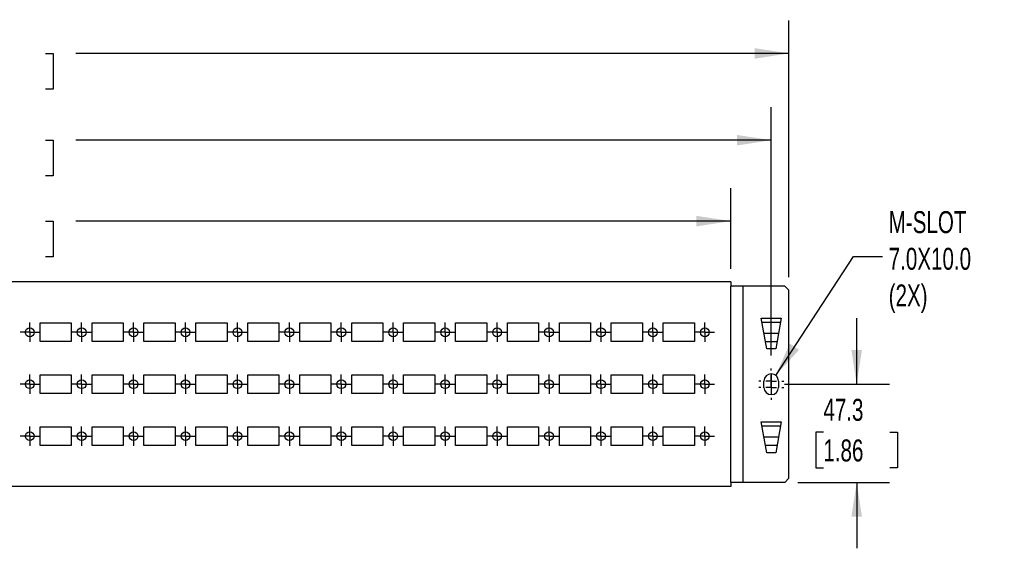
# Model space of a CAD drawing. Header units: millimetres. Extents: x 0 to 1397, y 0 to 1080.
# Tile 4 of 9: x 529 to 1003, y 410 to 665. Entities that reach past the tile are written whole.
import ezdxf

# ---------------------------------------------------------------- set-up
doc = ezdxf.new("R2010")
doc.units = ezdxf.units.MM
doc.header["$LTSCALE"] = 5
doc.linetypes.add('CENTERX2', pattern=[20.32, 12.7, -2.54, 2.54, -2.54])
doc.layers.add('CENTER', color=40, linetype='CENTERX2')
doc.layers.add('DIMENSIONS', color=140, linetype='Continuous', lineweight=25)
doc.styles.add('SLDTEXTSTYLE0', font='TXT', dxfattribs={"width": 0.7})
doc.dimstyles.new('SLDDIMSTYLE0', dxfattribs={"dimtxt": 10.790039, "dimasz": 16.51, "dimexe": 0, "dimexo": 0.0625, "dimgap": 2.69751, "dimtad": 0, "dimtih": 1, "dimtoh": 1, "dimdec": 1, "dimrnd": 1e-09, "dimzin": 12, "dimdsep": 46, "dimtxsty": 'SLDTEXTSTYLE0', "dimsah": 1, "dimcen": 0.09, "dimadec": 0, "dimazin": 3, "dimtfac": 1, "dimtdec": 1, "dimtmove": 0, "dimatfit": 0, "dimfxl": 0, "dimfrac": 2, "dimtolj": 1, "dimtzin": 12, "dimarcsym": 0})
doc.dimstyles.new('SLDDIMSTYLE2', dxfattribs={"dimtxt": 10.790039, "dimasz": 16.51, "dimexe": 0, "dimexo": 0.0625, "dimgap": 2.69751, "dimtad": 0, "dimtih": 1, "dimtoh": 1, "dimdec": 1, "dimrnd": 1e-09, "dimzin": 4, "dimdsep": 46, "dimtxsty": 'SLDTEXTSTYLE0', "dimsah": 1, "dimcen": 0.09, "dimadec": 0, "dimazin": 1, "dimtfac": 1, "dimtdec": 1, "dimtofl": 0, "dimtmove": 0, "dimatfit": 3, "dimfxl": 0, "dimfrac": 2, "dimtolj": 1, "dimtzin": 12, "dimarcsym": 0})
doc.dimstyles.new('SLDDIMSTYLE3', dxfattribs={"dimtxt": 0.18, "dimasz": 16.51, "dimexe": 0, "dimexo": 0.0625, "dimgap": 0, "dimtad": 0, "dimtih": 1, "dimtoh": 1, "dimdec": 0, "dimrnd": 1e-09, "dimzin": 0, "dimdsep": 46, "dimtxsty": 'Standard', "dimsah": 1, "dimcen": 0.09, "dimadec": 0, "dimazin": 0, "dimtfac": 16.51, "dimtdec": 0, "dimtofl": 0, "dimtmove": 0, "dimatfit": 3, "dimfxl": 0, "dimfrac": 2, "dimtolj": 1, "dimtzin": 0, "dimarcsym": 0})

# ---------------------------------------------------------------- blocks, each defined once
blk = doc.blocks.new('_D')
at = {"layer": 'DIMENSIONS'}
for p, q in [((931.64, 489.04), (931.64, 520.79)), ((896.87, 489.04), (947.51, 489.04)), ((915.61, 465.96), (911.98, 465.96)), ((911.98, 465.96), (911.98, 448.81)), ((947.67, 465.96), (951.29, 465.96)), ((951.29, 465.96), (951.29, 448.81)), ((911.98, 448.81), (915.61, 448.81)), ((951.29, 448.81), (947.67, 448.81)), ((903.37, 441.79), (947.51, 441.79)), ((931.64, 441.79), (931.64, 410.04))]:
    blk.add_line(p, q, dxfattribs=at)
for points in [[(931.64, 489.04), (934.18, 505.55), (929.1, 505.55)], [(931.64, 441.79), (929.1, 425.28), (934.18, 425.28)]]:
    blk.add_solid(points, dxfattribs=at)
at = {"layer": 'DIMENSIONS', "char_height": 10.583, "attachment_point": 1, "style": 'SLDTEXTSTYLE0'}
for s, insert in [('47.3', (915.61, 482.01)), ('1.86', (915.61, 462.45))]:
    blk.add_mtext(s, dxfattribs=dict(at, insert=insert))
blk = doc.blocks.new('_D_3')
at = {"layer": 'DIMENSIONS'}
for p, q in [((171.02, 544.65), (171.02, 583.44)), ((871.02, 544.65), (871.02, 583.44)), ((171.02, 567.57), (485.51, 567.57)), ((500.13, 567.57), (496.5, 567.57)), ((496.5, 567.57), (496.5, 550.42)), ((541.17, 567.57), (544.79, 567.57)), ((544.79, 567.57), (544.79, 550.42)), ((871.02, 567.57), (555.79, 567.57)), ((496.5, 550.42), (500.13, 550.42)), ((544.79, 550.42), (541.17, 550.42))]:
    blk.add_line(p, q, dxfattribs=at)
for points in [[(171.02, 567.57), (187.53, 565.03), (187.53, 570.11)], [(871.02, 567.57), (854.51, 570.11), (854.51, 565.03)]]:
    blk.add_solid(points, dxfattribs=at)
at = {"layer": 'DIMENSIONS', "char_height": 10.583, "attachment_point": 1, "style": 'SLDTEXTSTYLE0'}
for s, insert in [('700.0', (500.13, 583.63)), ('27.56', (500.13, 564.06))]:
    blk.add_mtext(s, dxfattribs=dict(at, insert=insert))
blk = doc.blocks.new('_D_4')
at = {"layer": 'DIMENSIONS'}
for p, q in [((151.52, 502.93), (151.52, 622.4)), ((890.52, 502.93), (890.52, 622.4)), ((151.52, 606.52), (485.51, 606.52)), ((500.13, 606.52), (496.5, 606.52)), ((496.5, 606.52), (496.5, 589.37)), ((541.17, 606.52), (544.79, 606.52)), ((544.79, 606.52), (544.79, 589.37)), ((890.52, 606.52), (555.79, 606.52)), ((496.5, 589.37), (500.13, 589.37)), ((544.79, 589.37), (541.17, 589.37))]:
    blk.add_line(p, q, dxfattribs=at)
for points in [[(151.52, 606.52), (168.03, 603.98), (168.03, 609.06)], [(890.52, 606.52), (874.01, 609.06), (874.01, 603.98)]]:
    blk.add_solid(points, dxfattribs=at)
at = {"layer": 'DIMENSIONS', "char_height": 10.583, "attachment_point": 1, "style": 'SLDTEXTSTYLE0'}
for s, insert in [('739.0', (500.13, 622.58)), ('29.09', (500.13, 603.02))]:
    blk.add_mtext(s, dxfattribs=dict(at, insert=insert))
blk = doc.blocks.new('_D_5')
at = {"layer": 'DIMENSIONS'}
for p, q in [((143.02, 540.64), (143.02, 664.17)), ((899.02, 540.64), (899.02, 664.17)), ((143.02, 648.3), (485.51, 648.3)), ((500.13, 648.3), (496.5, 648.3)), ((496.5, 648.3), (496.5, 631.15)), ((541.17, 648.3), (544.79, 648.3)), ((544.79, 648.3), (544.79, 631.15)), ((899.02, 648.3), (555.79, 648.3)), ((496.5, 631.15), (500.13, 631.15)), ((544.79, 631.15), (541.17, 631.15))]:
    blk.add_line(p, q, dxfattribs=at)
for points in [[(143.02, 648.3), (159.53, 645.76), (159.53, 650.84)], [(899.02, 648.3), (882.51, 650.84), (882.51, 645.76)]]:
    blk.add_solid(points, dxfattribs=at)
at = {"layer": 'DIMENSIONS', "char_height": 10.583, "attachment_point": 1, "style": 'SLDTEXTSTYLE0'}
for s, insert in [('756.0', (500.13, 664.35)), ('29.76', (500.13, 644.79))]:
    blk.add_mtext(s, dxfattribs=dict(at, insert=insert))
blk = doc.blocks.new('SW_CENTERMARKSYMBOL_42')
at = {"layer": 'CENTER', "color": 0}
for p, q in [((-2.54, 0), (-4.665, 0)), ((0, 0), (-2.54, 0)), ((0, 2.54), (0, 4.665)), ((0, 0), (0, 2.54)), ((0, 0), (0, -2.54)), ((0, 0), (2.54, 0)), ((2.54, 0), (4.665, 0)), ((0, -2.54), (0, -4.665))]:
    blk.add_line(p, q, dxfattribs=at)
blk = doc.blocks.new('SW_CENTERMARKSYMBOL_43')
at = {"layer": 'CENTER', "color": 0}
for p, q in [((-2.54, 0), (-4.665, 0)), ((0, 0), (-2.54, 0)), ((0, 2.54), (0, 4.665)), ((0, 0), (0, 2.54)), ((0, 0), (0, -2.54)), ((0, 0), (2.54, 0)), ((2.54, 0), (4.665, 0)), ((0, -2.54), (0, -4.665))]:
    blk.add_line(p, q, dxfattribs=at)
blk = doc.blocks.new('SW_CENTERMARKSYMBOL_44')
at = {"layer": 'CENTER', "color": 0}
for p, q in [((-2.54, 0), (-4.665, 0)), ((0, 0), (-2.54, 0)), ((0, 2.54), (0, 4.665)), ((0, 0), (0, 2.54)), ((0, 0), (0, -2.54)), ((0, 0), (2.54, 0)), ((2.54, 0), (4.665, 0)), ((0, -2.54), (0, -4.665))]:
    blk.add_line(p, q, dxfattribs=at)
blk = doc.blocks.new('SW_CENTERMARKSYMBOL_45')
at = {"layer": 'CENTER', "color": 0}
for p, q in [((-2.54, 0), (-4.665, 0)), ((0, 0), (-2.54, 0)), ((0, 2.54), (0, 4.665)), ((0, 0), (0, 2.54)), ((0, 0), (0, -2.54)), ((0, 0), (2.54, 0)), ((2.54, 0), (4.665, 0)), ((0, -2.54), (0, -4.665))]:
    blk.add_line(p, q, dxfattribs=at)
blk = doc.blocks.new('SW_CENTERMARKSYMBOL_46')
at = {"layer": 'CENTER', "color": 0}
for p, q in [((-2.54, 0), (-4.665, 0)), ((0, 0), (-2.54, 0)), ((0, 2.54), (0, 4.665)), ((0, 0), (0, 2.54)), ((0, 0), (0, -2.54)), ((0, 0), (2.54, 0)), ((2.54, 0), (4.665, 0)), ((0, -2.54), (0, -4.665))]:
    blk.add_line(p, q, dxfattribs=at)
blk = doc.blocks.new('SW_CENTERMARKSYMBOL_47')
at = {"layer": 'CENTER', "color": 0}
for p, q in [((-2.54, 0), (-4.665, 0)), ((0, 0), (-2.54, 0)), ((0, 2.54), (0, 4.665)), ((0, 0), (0, 2.54)), ((0, 0), (0, -2.54)), ((0, 0), (2.54, 0)), ((2.54, 0), (4.665, 0)), ((0, -2.54), (0, -4.665))]:
    blk.add_line(p, q, dxfattribs=at)
blk = doc.blocks.new('SW_CENTERMARKSYMBOL_48')
at = {"layer": 'CENTER', "color": 0}
for p, q in [((-2.54, 0), (-4.665, 0)), ((0, 0), (-2.54, 0)), ((0, 2.54), (0, 4.665)), ((0, 0), (0, 2.54)), ((0, 0), (0, -2.54)), ((0, 0), (2.54, 0)), ((2.54, 0), (4.665, 0)), ((0, -2.54), (0, -4.665))]:
    blk.add_line(p, q, dxfattribs=at)
blk = doc.blocks.new('SW_CENTERMARKSYMBOL_49')
at = {"layer": 'CENTER', "color": 0}
for p, q in [((-2.54, 0), (-4.665, 0)), ((0, 0), (-2.54, 0)), ((0, 2.54), (0, 4.665)), ((0, 0), (0, 2.54)), ((0, 0), (0, -2.54)), ((0, 0), (2.54, 0)), ((2.54, 0), (4.665, 0)), ((0, -2.54), (0, -4.665))]:
    blk.add_line(p, q, dxfattribs=at)
blk = doc.blocks.new('SW_CENTERMARKSYMBOL_50')
at = {"layer": 'CENTER', "color": 0}
for p, q in [((-2.54, 0), (-4.665, 0)), ((0, 0), (-2.54, 0)), ((0, 2.54), (0, 4.665)), ((0, 0), (0, 2.54)), ((0, 0), (0, -2.54)), ((0, 0), (2.54, 0)), ((2.54, 0), (4.665, 0)), ((0, -2.54), (0, -4.665))]:
    blk.add_line(p, q, dxfattribs=at)
blk = doc.blocks.new('SW_CENTERMARKSYMBOL_51')
at = {"layer": 'CENTER', "color": 0}
for p, q in [((-2.54, 0), (-4.665, 0)), ((0, 0), (-2.54, 0)), ((0, 2.54), (0, 4.665)), ((0, 0), (0, 2.54)), ((0, 0), (0, -2.54)), ((0, 0), (2.54, 0)), ((2.54, 0), (4.665, 0)), ((0, -2.54), (0, -4.665))]:
    blk.add_line(p, q, dxfattribs=at)
blk = doc.blocks.new('SW_CENTERMARKSYMBOL_52')
at = {"layer": 'CENTER', "color": 0}
for p, q in [((-2.54, 0), (-4.665, 0)), ((0, 0), (-2.54, 0)), ((0, 2.54), (0, 4.665)), ((0, 0), (0, 2.54)), ((0, 0), (0, -2.54)), ((0, 0), (2.54, 0)), ((2.54, 0), (4.665, 0)), ((0, -2.54), (0, -4.665))]:
    blk.add_line(p, q, dxfattribs=at)
blk = doc.blocks.new('SW_CENTERMARKSYMBOL_53')
at = {"layer": 'CENTER', "color": 0}
for p, q in [((-2.54, 0), (-4.665, 0)), ((0, 0), (-2.54, 0)), ((0, 2.54), (0, 4.665)), ((0, 0), (0, 2.54)), ((0, 0), (0, -2.54)), ((0, 0), (2.54, 0)), ((2.54, 0), (4.665, 0)), ((0, -2.54), (0, -4.665))]:
    blk.add_line(p, q, dxfattribs=at)
blk = doc.blocks.new('SW_CENTERMARKSYMBOL_54')
at = {"layer": 'CENTER', "color": 0}
for p, q in [((-2.54, 0), (-4.665, 0)), ((0, 0), (-2.54, 0)), ((0, 2.54), (0, 4.665)), ((0, 0), (0, 2.54)), ((0, 0), (0, -2.54)), ((0, 0), (2.54, 0)), ((2.54, 0), (4.665, 0)), ((0, -2.54), (0, -4.665))]:
    blk.add_line(p, q, dxfattribs=at)
blk = doc.blocks.new('SW_CENTERMARKSYMBOL_55')
at = {"layer": 'CENTER', "color": 0}
for p, q in [((-2.54, 0), (-4.665, 0)), ((0, 0), (-2.54, 0)), ((0, 2.54), (0, 4.665)), ((0, 0), (0, 2.54)), ((0, 0), (0, -2.54)), ((0, 0), (2.54, 0)), ((2.54, 0), (4.665, 0)), ((0, -2.54), (0, -4.665))]:
    blk.add_line(p, q, dxfattribs=at)
blk = doc.blocks.new('SW_CENTERMARKSYMBOL_56')
at = {"layer": 'CENTER', "color": 0}
for p, q in [((-2.54, 0), (-4.665, 0)), ((0, 0), (-2.54, 0)), ((0, 2.54), (0, 4.665)), ((0, 0), (0, 2.54)), ((0, 0), (0, -2.54)), ((0, 0), (2.54, 0)), ((2.54, 0), (4.665, 0)), ((0, -2.54), (0, -4.665))]:
    blk.add_line(p, q, dxfattribs=at)
blk = doc.blocks.new('SW_CENTERMARKSYMBOL_57')
at = {"layer": 'CENTER', "color": 0}
for p, q in [((-2.54, 0), (-4.665, 0)), ((0, 0), (-2.54, 0)), ((0, 2.54), (0, 4.665)), ((0, 0), (0, 2.54)), ((0, 0), (0, -2.54)), ((0, 0), (2.54, 0)), ((2.54, 0), (4.665, 0)), ((0, -2.54), (0, -4.665))]:
    blk.add_line(p, q, dxfattribs=at)
blk = doc.blocks.new('SW_CENTERMARKSYMBOL_58')
at = {"layer": 'CENTER', "color": 0}
for p, q in [((-2.54, 0), (-4.665, 0)), ((0, 0), (-2.54, 0)), ((0, 2.54), (0, 4.665)), ((0, 0), (0, 2.54)), ((0, 0), (0, -2.54)), ((0, 0), (2.54, 0)), ((2.54, 0), (4.665, 0)), ((0, -2.54), (0, -4.665))]:
    blk.add_line(p, q, dxfattribs=at)
blk = doc.blocks.new('SW_CENTERMARKSYMBOL_59')
at = {"layer": 'CENTER', "color": 0}
for p, q in [((-2.54, 0), (-4.665, 0)), ((0, 0), (-2.54, 0)), ((0, 2.54), (0, 4.665)), ((0, 0), (0, 2.54)), ((0, 0), (0, -2.54)), ((0, 0), (2.54, 0)), ((2.54, 0), (4.665, 0)), ((0, -2.54), (0, -4.665))]:
    blk.add_line(p, q, dxfattribs=at)
blk = doc.blocks.new('SW_CENTERMARKSYMBOL_60')
at = {"layer": 'CENTER', "color": 0}
for p, q in [((-2.54, 0), (-4.665, 0)), ((0, 0), (-2.54, 0)), ((0, 2.54), (0, 4.665)), ((0, 0), (0, 2.54)), ((0, 0), (0, -2.54)), ((0, 0), (2.54, 0)), ((2.54, 0), (4.665, 0)), ((0, -2.54), (0, -4.665))]:
    blk.add_line(p, q, dxfattribs=at)
blk = doc.blocks.new('SW_CENTERMARKSYMBOL_61')
at = {"layer": 'CENTER', "color": 0}
for p, q in [((-2.54, 0), (-4.665, 0)), ((0, 0), (-2.54, 0)), ((0, 2.54), (0, 4.665)), ((0, 0), (0, 2.54)), ((0, 0), (0, -2.54)), ((0, 0), (2.54, 0)), ((2.54, 0), (4.665, 0)), ((0, -2.54), (0, -4.665))]:
    blk.add_line(p, q, dxfattribs=at)
blk = doc.blocks.new('SW_CENTERMARKSYMBOL_62')
at = {"layer": 'CENTER', "color": 0}
for p, q in [((-2.54, 0), (-4.665, 0)), ((0, 0), (-2.54, 0)), ((0, 2.54), (0, 4.665)), ((0, 0), (0, 2.54)), ((0, 0), (0, -2.54)), ((0, 0), (2.54, 0)), ((2.54, 0), (4.665, 0)), ((0, -2.54), (0, -4.665))]:
    blk.add_line(p, q, dxfattribs=at)
blk = doc.blocks.new('SW_CENTERMARKSYMBOL_63')
at = {"layer": 'CENTER', "color": 0}
for p, q in [((-2.54, 0), (-4.665, 0)), ((0, 0), (-2.54, 0)), ((0, 2.54), (0, 4.665)), ((0, 0), (0, 2.54)), ((0, 0), (0, -2.54)), ((0, 0), (2.54, 0)), ((2.54, 0), (4.665, 0)), ((0, -2.54), (0, -4.665))]:
    blk.add_line(p, q, dxfattribs=at)
blk = doc.blocks.new('SW_CENTERMARKSYMBOL_64')
at = {"layer": 'CENTER', "color": 0}
for p, q in [((-2.54, 0), (-4.665, 0)), ((0, 0), (-2.54, 0)), ((0, 2.54), (0, 4.665)), ((0, 0), (0, 2.54)), ((0, 0), (0, -2.54)), ((0, 0), (2.54, 0)), ((2.54, 0), (4.665, 0)), ((0, -2.54), (0, -4.665))]:
    blk.add_line(p, q, dxfattribs=at)
blk = doc.blocks.new('SW_CENTERMARKSYMBOL_65')
at = {"layer": 'CENTER', "color": 0}
for p, q in [((-2.54, 0), (-4.665, 0)), ((0, 0), (-2.54, 0)), ((0, 2.54), (0, 4.665)), ((0, 0), (0, 2.54)), ((0, 0), (0, -2.54)), ((0, 0), (2.54, 0)), ((2.54, 0), (4.665, 0)), ((0, -2.54), (0, -4.665))]:
    blk.add_line(p, q, dxfattribs=at)
blk = doc.blocks.new('SW_CENTERMARKSYMBOL_66')
at = {"layer": 'CENTER', "color": 0}
for p, q in [((-2.54, 0), (-4.665, 0)), ((0, 0), (-2.54, 0)), ((0, 2.54), (0, 4.665)), ((0, 0), (0, 2.54)), ((0, 0), (0, -2.54)), ((0, 0), (2.54, 0)), ((2.54, 0), (4.665, 0)), ((0, -2.54), (0, -4.665))]:
    blk.add_line(p, q, dxfattribs=at)
blk = doc.blocks.new('SW_CENTERMARKSYMBOL_67')
at = {"layer": 'CENTER', "color": 0}
for p, q in [((-2.54, 0), (-4.665, 0)), ((0, 0), (-2.54, 0)), ((0, 2.54), (0, 4.665)), ((0, 0), (0, 2.54)), ((0, 0), (0, -2.54)), ((0, 0), (2.54, 0)), ((2.54, 0), (4.665, 0)), ((0, -2.54), (0, -4.665))]:
    blk.add_line(p, q, dxfattribs=at)
blk = doc.blocks.new('SW_CENTERMARKSYMBOL_68')
at = {"layer": 'CENTER', "color": 0}
for p, q in [((-2.54, 0), (-4.665, 0)), ((0, 0), (-2.54, 0)), ((0, 2.54), (0, 4.665)), ((0, 0), (0, 2.54)), ((0, 0), (0, -2.54)), ((0, 0), (2.54, 0)), ((2.54, 0), (4.665, 0)), ((0, -2.54), (0, -4.665))]:
    blk.add_line(p, q, dxfattribs=at)
blk = doc.blocks.new('SW_CENTERMARKSYMBOL_69')
at = {"layer": 'CENTER', "color": 0}
for p, q in [((-2.54, 0), (-4.665, 0)), ((0, 0), (-2.54, 0)), ((0, 2.54), (0, 4.665)), ((0, 0), (0, 2.54)), ((0, 0), (0, -2.54)), ((0, 0), (2.54, 0)), ((2.54, 0), (4.665, 0)), ((0, -2.54), (0, -4.665))]:
    blk.add_line(p, q, dxfattribs=at)
blk = doc.blocks.new('SW_CENTERMARKSYMBOL_70')
at = {"layer": 'CENTER', "color": 0}
for p, q in [((-2.54, 0), (-4.665, 0)), ((0, 0), (-2.54, 0)), ((0, 2.54), (0, 4.665)), ((0, 0), (0, 2.54)), ((0, 0), (0, -2.54)), ((0, 0), (2.54, 0)), ((2.54, 0), (4.665, 0)), ((0, -2.54), (0, -4.665))]:
    blk.add_line(p, q, dxfattribs=at)
blk = doc.blocks.new('SW_CENTERMARKSYMBOL_71')
at = {"layer": 'CENTER', "color": 0}
for p, q in [((-2.54, 0), (-4.665, 0)), ((0, 0), (-2.54, 0)), ((0, 2.54), (0, 4.665)), ((0, 0), (0, 2.54)), ((0, 0), (0, -2.54)), ((0, 0), (2.54, 0)), ((2.54, 0), (4.665, 0)), ((0, -2.54), (0, -4.665))]:
    blk.add_line(p, q, dxfattribs=at)
blk = doc.blocks.new('SW_CENTERMARKSYMBOL_72')
at = {"layer": 'CENTER', "color": 0}
for p, q in [((-2.54, 0), (-4.665, 0)), ((0, 0), (-2.54, 0)), ((0, 2.54), (0, 4.665)), ((0, 0), (0, 2.54)), ((0, 0), (0, -2.54)), ((0, 0), (2.54, 0)), ((2.54, 0), (4.665, 0)), ((0, -2.54), (0, -4.665))]:
    blk.add_line(p, q, dxfattribs=at)
blk = doc.blocks.new('SW_CENTERMARKSYMBOL_73')
at = {"layer": 'CENTER', "color": 0}
for p, q in [((-2.54, 0), (-4.665, 0)), ((0, 0), (-2.54, 0)), ((0, 2.54), (0, 4.665)), ((0, 0), (0, 2.54)), ((0, 0), (0, -2.54)), ((0, 0), (2.54, 0)), ((2.54, 0), (4.665, 0)), ((0, -2.54), (0, -4.665))]:
    blk.add_line(p, q, dxfattribs=at)
blk = doc.blocks.new('SW_CENTERMARKSYMBOL_74')
at = {"layer": 'CENTER', "color": 0}
for p, q in [((-2.54, 0), (-4.665, 0)), ((0, 0), (-2.54, 0)), ((0, 2.54), (0, 4.665)), ((0, 0), (0, 2.54)), ((0, 0), (0, -2.54)), ((0, 0), (2.54, 0)), ((2.54, 0), (4.665, 0)), ((0, -2.54), (0, -4.665))]:
    blk.add_line(p, q, dxfattribs=at)
blk = doc.blocks.new('SW_CENTERMARKSYMBOL_75')
at = {"layer": 'CENTER', "color": 0}
for p, q in [((-2.54, 0), (-4.665, 0)), ((0, 0), (-2.54, 0)), ((0, 2.54), (0, 4.665)), ((0, 0), (0, 2.54)), ((0, 0), (0, -2.54)), ((0, 0), (2.54, 0)), ((2.54, 0), (4.665, 0)), ((0, -2.54), (0, -4.665))]:
    blk.add_line(p, q, dxfattribs=at)
blk = doc.blocks.new('SW_CENTERMARKSYMBOL_76')
at = {"layer": 'CENTER', "color": 0}
for p, q in [((-2.54, 0), (-4.665, 0)), ((0, 0), (-2.54, 0)), ((0, 2.54), (0, 4.665)), ((0, 0), (0, 2.54)), ((0, 0), (0, -2.54)), ((0, 0), (2.54, 0)), ((2.54, 0), (4.665, 0)), ((0, -2.54), (0, -4.665))]:
    blk.add_line(p, q, dxfattribs=at)
blk = doc.blocks.new('SW_CENTERMARKSYMBOL_77')
at = {"layer": 'CENTER', "color": 0}
for p, q in [((-2.54, 0), (-4.665, 0)), ((0, 0), (-2.54, 0)), ((0, 2.54), (0, 4.665)), ((0, 0), (0, 2.54)), ((0, 0), (0, -2.54)), ((0, 0), (2.54, 0)), ((2.54, 0), (4.665, 0)), ((0, -2.54), (0, -4.665))]:
    blk.add_line(p, q, dxfattribs=at)
blk = doc.blocks.new('SW_CENTERMARKSYMBOL_78')
at = {"layer": 'CENTER', "color": 0}
for p, q in [((-2.54, 0), (-4.665, 0)), ((0, 0), (-2.54, 0)), ((0, 2.54), (0, 4.665)), ((0, 0), (0, 2.54)), ((0, 0), (0, -2.54)), ((0, 0), (2.54, 0)), ((2.54, 0), (4.665, 0)), ((0, -2.54), (0, -4.665))]:
    blk.add_line(p, q, dxfattribs=at)
blk = doc.blocks.new('SW_CENTERMARKSYMBOL_79')
at = {"layer": 'CENTER', "color": 0}
for p, q in [((-2.54, 0), (-4.665, 0)), ((0, 0), (-2.54, 0)), ((0, 2.54), (0, 4.665)), ((0, 0), (0, 2.54)), ((0, 0), (0, -2.54)), ((0, 0), (2.54, 0)), ((2.54, 0), (4.665, 0)), ((0, -2.54), (0, -4.665))]:
    blk.add_line(p, q, dxfattribs=at)
blk = doc.blocks.new('SW_CENTERMARKSYMBOL_80')
at = {"layer": 'CENTER', "color": 0}
for p, q in [((-2.54, 0), (-4.665, 0)), ((0, 0), (-2.54, 0)), ((0, 2.54), (0, 4.665)), ((0, 0), (0, 2.54)), ((0, 0), (0, -2.54)), ((0, 0), (2.54, 0)), ((2.54, 0), (4.665, 0)), ((0, -2.54), (0, -4.665))]:
    blk.add_line(p, q, dxfattribs=at)
blk = doc.blocks.new('SW_CENTERMARKSYMBOL_81')
at = {"layer": 'CENTER', "color": 0}
for p, q in [((-2.54, 0), (-4.665, 0)), ((0, 0), (-2.54, 0)), ((0, 2.54), (0, 4.665)), ((0, 0), (0, 2.54)), ((0, 0), (0, -2.54)), ((0, 0), (2.54, 0)), ((2.54, 0), (4.665, 0)), ((0, -2.54), (0, -4.665))]:
    blk.add_line(p, q, dxfattribs=at)
blk = doc.blocks.new('SW_CENTERMARKSYMBOL_82')
at = {"layer": 'CENTER', "color": 0}
for p, q in [((-2.54, 0), (-4.665, 0)), ((0, 0), (-2.54, 0)), ((0, 2.54), (0, 4.665)), ((0, 0), (0, 2.54)), ((0, 0), (0, -2.54)), ((0, 0), (2.54, 0)), ((2.54, 0), (4.665, 0)), ((0, -2.54), (0, -4.665))]:
    blk.add_line(p, q, dxfattribs=at)
blk = doc.blocks.new('SW_CENTERMARKSYMBOL_83')
at = {"layer": 'CENTER', "color": 0}
for p, q in [((-2.54, 0), (-4.665, 0)), ((0, 0), (-2.54, 0)), ((0, 2.54), (0, 4.665)), ((0, 0), (0, 2.54)), ((0, 0), (0, -2.54)), ((0, 0), (2.54, 0)), ((2.54, 0), (4.665, 0)), ((0, -2.54), (0, -4.665))]:
    blk.add_line(p, q, dxfattribs=at)
blk = doc.blocks.new('SW_CENTERMARKSYMBOL_84')
at = {"layer": 'CENTER', "color": 0}
for p, q in [((0, 5.08), (0, 6.04)), ((-5.08, 0), (-6.04, 0)), ((0, 0), (-2.54, 0)), ((0, 0), (0, 2.54)), ((0, 0), (0, -2.54)), ((0, 0), (2.54, 0)), ((5.08, 0), (6.04, 0)), ((0, -5.08), (0, -6.04))]:
    blk.add_line(p, q, dxfattribs=at)
blk = doc.blocks.new('SW_CENTERMARKSYMBOL_85')
at = {"layer": 'CENTER', "color": 0}
for p, q in [((0, 5.08), (0, 6.04)), ((-5.08, 0), (-6.04, 0)), ((0, 0), (-2.54, 0)), ((0, 0), (0, 2.54)), ((0, 0), (0, -2.54)), ((0, 0), (2.54, 0)), ((5.08, 0), (6.04, 0)), ((0, -5.08), (0, -6.04))]:
    blk.add_line(p, q, dxfattribs=at)

msp = doc.modelspace()

# ---------------------------------------------------------------- linework, layer by layer
for p, q in [((871.02, 538.3), (171.02, 538.3)), ((871.02, 538.3), (871.02, 536.29)), ((871.02, 441.79), (871.02, 536.29)), ((877.02, 536.29), (871.02, 536.29)), ((871.02, 536.29), (871.02, 536.29)), ((877.02, 441.79), (877.02, 536.29)), ((897.02, 536.29), (877.02, 536.29)), ((899.02, 534.29), (897.02, 536.29)), ((899.02, 443.79), (899.02, 534.29)), ((885.52, 522.03), (885.52, 522.04)), ((885.52, 522.03), (885.52, 522.04)), ((885.52, 522.04), (885.52, 522.04)), ((885.52, 522.04), (885.52, 522.04)), ((895.52, 522.04), (895.52, 522.04)), ((895.52, 522.04), (895.52, 522.04)), ((895.52, 522.04), (895.52, 522.03)), ((895.52, 522.04), (895.52, 522.03)), ((538.52, 518.54), (553.52, 518.54)), ((538.52, 509.54), (538.52, 518.54)), ((553.52, 518.54), (553.52, 509.54)), ((563.52, 518.54), (578.52, 518.54)), ((563.52, 509.54), (563.52, 518.54)), ((578.52, 518.54), (578.52, 509.54)), ((588.52, 518.54), (603.52, 518.54)), ((588.52, 509.54), (588.52, 518.54)), ((603.52, 518.54), (603.52, 509.54)), ((613.52, 518.54), (628.52, 518.54)), ((613.52, 509.54), (613.52, 518.54)), ((628.52, 518.54), (628.52, 509.54)), ((638.52, 518.54), (653.52, 518.54)), ((638.52, 509.54), (638.52, 518.54)), ((653.52, 518.54), (653.52, 509.54)), ((663.52, 518.54), (678.52, 518.54)), ((663.52, 509.54), (663.52, 518.54)), ((678.52, 518.54), (678.52, 509.54)), ((688.52, 518.54), (703.52, 518.54)), ((688.52, 509.54), (688.52, 518.54)), ((703.52, 518.54), (703.52, 509.54)), ((713.52, 518.54), (728.52, 518.54)), ((713.52, 509.54), (713.52, 518.54)), ((728.52, 518.54), (728.52, 509.54)), ((738.52, 518.54), (753.52, 518.54)), ((738.52, 509.54), (738.52, 518.54)), ((753.52, 518.54), (753.52, 509.54)), ((763.52, 518.54), (778.52, 518.54)), ((763.52, 509.54), (763.52, 518.54)), ((778.52, 518.54), (778.52, 509.54)), ((788.52, 518.54), (803.52, 518.54)), ((788.52, 509.54), (788.52, 518.54)), ((803.52, 518.54), (803.52, 509.54)), ((813.52, 518.54), (828.52, 518.54)), ((813.52, 509.54), (813.52, 518.54)), ((828.52, 518.54), (828.52, 509.54)), ((838.52, 518.54), (853.52, 518.54)), ((838.52, 509.54), (838.52, 518.54)), ((853.52, 518.54), (853.52, 509.54)), ((885.72, 520.89), (895.32, 520.89)), ((888.34, 506.04), (885.72, 520.89)), ((894.95, 518.8), (886.09, 518.8)), ((895.32, 520.89), (892.7, 506.04)), ((894.02, 513.51), (887.02, 513.51)), ((553.52, 509.54), (538.52, 509.54)), ((578.52, 509.54), (563.52, 509.54)), ((603.52, 509.54), (588.52, 509.54)), ((628.52, 509.54), (613.52, 509.54)), ((653.52, 509.54), (638.52, 509.54)), ((678.52, 509.54), (663.52, 509.54)), ((703.52, 509.54), (688.52, 509.54)), ((728.52, 509.54), (713.52, 509.54)), ((753.52, 509.54), (738.52, 509.54)), ((778.52, 509.54), (763.52, 509.54)), ((803.52, 509.54), (788.52, 509.54)), ((828.52, 509.54), (813.52, 509.54)), ((853.52, 509.54), (838.52, 509.54)), ((893.31, 509.48), (887.73, 509.48)), ((892.7, 506.04), (888.34, 506.04)), ((538.52, 493.54), (553.52, 493.54)), ((538.52, 484.54), (538.52, 493.54)), ((553.52, 493.54), (553.52, 484.54)), ((563.52, 493.54), (578.52, 493.54)), ((563.52, 484.54), (563.52, 493.54)), ((578.52, 493.54), (578.52, 484.54)), ((588.52, 493.54), (603.52, 493.54)), ((588.52, 484.54), (588.52, 493.54)), ((603.52, 493.54), (603.52, 484.54)), ((613.52, 493.54), (628.52, 493.54)), ((613.52, 484.54), (613.52, 493.54)), ((628.52, 493.54), (628.52, 484.54)), ((638.52, 493.54), (653.52, 493.54)), ((638.52, 484.54), (638.52, 493.54)), ((653.52, 493.54), (653.52, 484.54)), ((663.52, 493.54), (678.52, 493.54)), ((663.52, 484.54), (663.52, 493.54)), ((678.52, 493.54), (678.52, 484.54)), ((688.52, 493.54), (703.52, 493.54)), ((688.52, 484.54), (688.52, 493.54)), ((703.52, 493.54), (703.52, 484.54)), ((713.52, 493.54), (728.52, 493.54)), ((713.52, 484.54), (713.52, 493.54)), ((728.52, 493.54), (728.52, 484.54)), ((738.52, 493.54), (753.52, 493.54)), ((738.52, 484.54), (738.52, 493.54)), ((753.52, 493.54), (753.52, 484.54)), ((763.52, 493.54), (778.52, 493.54)), ((763.52, 484.54), (763.52, 493.54)), ((778.52, 493.54), (778.52, 484.54)), ((788.52, 493.54), (803.52, 493.54)), ((788.52, 484.54), (788.52, 493.54)), ((803.52, 493.54), (803.52, 484.54)), ((813.52, 493.54), (828.52, 493.54)), ((813.52, 484.54), (813.52, 493.54)), ((828.52, 493.54), (828.52, 484.54)), ((838.52, 493.54), (853.52, 493.54)), ((838.52, 484.54), (838.52, 493.54)), ((853.52, 493.54), (853.52, 484.54)), ((887.02, 487.54), (887.02, 490.54)), ((894.02, 490.54), (894.02, 487.54)), ((553.52, 484.54), (538.52, 484.54)), ((578.52, 484.54), (563.52, 484.54)), ((603.52, 484.54), (588.52, 484.54)), ((628.52, 484.54), (613.52, 484.54)), ((653.52, 484.54), (638.52, 484.54)), ((678.52, 484.54), (663.52, 484.54)), ((703.52, 484.54), (688.52, 484.54)), ((728.52, 484.54), (713.52, 484.54)), ((753.52, 484.54), (738.52, 484.54)), ((778.52, 484.54), (763.52, 484.54)), ((803.52, 484.54), (788.52, 484.54)), ((828.52, 484.54), (813.52, 484.54)), ((853.52, 484.54), (838.52, 484.54)), ((885.52, 472.03), (885.52, 472.04)), ((885.52, 472.03), (885.52, 472.04)), ((885.52, 472.04), (885.52, 472.04)), ((885.52, 472.04), (885.52, 472.04)), ((885.72, 470.89), (895.32, 470.89)), ((888.34, 456.04), (885.72, 470.89)), ((895.32, 470.89), (892.7, 456.04)), ((895.52, 472.04), (895.52, 472.04)), ((895.52, 472.04), (895.52, 472.04)), ((895.52, 472.04), (895.52, 472.03)), ((895.52, 472.04), (895.52, 472.03)), ((538.52, 468.54), (553.52, 468.54)), ((538.52, 459.54), (538.52, 468.54)), ((553.52, 468.54), (553.52, 459.54)), ((563.52, 468.54), (578.52, 468.54)), ((563.52, 459.54), (563.52, 468.54)), ((578.52, 468.54), (578.52, 459.54)), ((588.52, 468.54), (603.52, 468.54)), ((588.52, 459.54), (588.52, 468.54)), ((603.52, 468.54), (603.52, 459.54)), ((613.52, 468.54), (628.52, 468.54)), ((613.52, 459.54), (613.52, 468.54)), ((628.52, 468.54), (628.52, 459.54)), ((638.52, 468.54), (653.52, 468.54)), ((638.52, 459.54), (638.52, 468.54)), ((653.52, 468.54), (653.52, 459.54)), ((663.52, 468.54), (678.52, 468.54)), ((663.52, 459.54), (663.52, 468.54)), ((678.52, 468.54), (678.52, 459.54)), ((688.52, 468.54), (703.52, 468.54)), ((688.52, 459.54), (688.52, 468.54)), ((703.52, 468.54), (703.52, 459.54)), ((713.52, 468.54), (728.52, 468.54)), ((713.52, 459.54), (713.52, 468.54)), ((728.52, 468.54), (728.52, 459.54)), ((738.52, 468.54), (753.52, 468.54)), ((738.52, 459.54), (738.52, 468.54)), ((753.52, 468.54), (753.52, 459.54)), ((763.52, 468.54), (778.52, 468.54)), ((763.52, 459.54), (763.52, 468.54)), ((778.52, 468.54), (778.52, 459.54)), ((788.52, 468.54), (803.52, 468.54)), ((788.52, 459.54), (788.52, 468.54)), ((803.52, 468.54), (803.52, 459.54)), ((813.52, 468.54), (828.52, 468.54)), ((813.52, 459.54), (813.52, 468.54)), ((828.52, 468.54), (828.52, 459.54)), ((838.52, 468.54), (853.52, 468.54)), ((838.52, 459.54), (838.52, 468.54)), ((853.52, 468.54), (853.52, 459.54)), ((894.95, 468.8), (886.09, 468.8)), ((894.02, 463.51), (887.02, 463.51)), ((553.52, 459.54), (538.52, 459.54)), ((578.52, 459.54), (563.52, 459.54)), ((603.52, 459.54), (588.52, 459.54)), ((628.52, 459.54), (613.52, 459.54)), ((653.52, 459.54), (638.52, 459.54)), ((678.52, 459.54), (663.52, 459.54)), ((703.52, 459.54), (688.52, 459.54)), ((728.52, 459.54), (713.52, 459.54)), ((753.52, 459.54), (738.52, 459.54)), ((778.52, 459.54), (763.52, 459.54)), ((803.52, 459.54), (788.52, 459.54)), ((828.52, 459.54), (813.52, 459.54)), ((853.52, 459.54), (838.52, 459.54)), ((893.31, 459.48), (887.73, 459.48)), ((892.7, 456.04), (888.34, 456.04)), ((877.02, 441.79), (871.02, 441.79)), ((871.02, 441.79), (871.02, 439.79)), ((871.02, 441.79), (871.02, 441.79)), ((897.02, 441.79), (877.02, 441.79)), ((897.02, 441.79), (899.02, 443.79)), ((871.02, 439.79), (171.02, 439.79))]:
    msp.add_line(p, q)
for centre, radius in [((533.52, 514.04), 2.12), ((558.52, 514.04), 2.12), ((583.52, 514.04), 2.12), ((608.52, 514.04), 2.12), ((633.52, 514.04), 2.12), ((658.52, 514.04), 2.13), ((683.52, 514.04), 2.12), ((708.52, 514.04), 2.12), ((733.52, 514.04), 2.12), ((758.52, 514.04), 2.12), ((783.52, 514.04), 2.12), ((808.52, 514.04), 2.13), ((833.52, 514.04), 2.13), ((858.52, 514.04), 2.12), ((533.52, 489.04), 2.12), ((558.52, 489.04), 2.12), ((583.52, 489.04), 2.12), ((608.52, 489.04), 2.12), ((633.52, 489.04), 2.12), ((658.52, 489.04), 2.13), ((683.52, 489.04), 2.12), ((708.52, 489.04), 2.12), ((733.52, 489.04), 2.12), ((758.52, 489.04), 2.12), ((783.52, 489.04), 2.12), ((808.52, 489.04), 2.13), ((833.52, 489.04), 2.13), ((858.52, 489.04), 2.12), ((533.52, 464.04), 2.12), ((558.52, 464.04), 2.12), ((583.52, 464.04), 2.12), ((608.52, 464.04), 2.12), ((633.52, 464.04), 2.12), ((658.52, 464.04), 2.13), ((683.52, 464.04), 2.12), ((708.52, 464.04), 2.12), ((733.52, 464.04), 2.12), ((758.52, 464.04), 2.12), ((783.52, 464.04), 2.12), ((808.52, 464.04), 2.13), ((833.52, 464.04), 2.13), ((858.52, 464.04), 2.12)]:
    msp.add_circle(centre, radius)
for centre, start, end in [((890.52, 490.54), 0, 180), ((890.52, 487.54), 180, 0)]:
    msp.add_arc(centre, 3.5, start, end)
at = {"layer": 'CENTER'}
msp.add_line((890.52, 494.04), (890.52, 484.04), dxfattribs=at)

# ---------------------------------------------------------------- block references
for name, p in [('SW_CENTERMARKSYMBOL_83', (533.52, 514.04)), ('SW_CENTERMARKSYMBOL_80', (558.52, 514.04)), ('SW_CENTERMARKSYMBOL_77', (583.52, 514.04)), ('SW_CENTERMARKSYMBOL_74', (608.52, 514.04)), ('SW_CENTERMARKSYMBOL_71', (633.52, 514.04)), ('SW_CENTERMARKSYMBOL_68', (658.52, 514.04)), ('SW_CENTERMARKSYMBOL_65', (683.52, 514.04)), ('SW_CENTERMARKSYMBOL_62', (708.52, 514.04)), ('SW_CENTERMARKSYMBOL_59', (733.52, 514.04)), ('SW_CENTERMARKSYMBOL_56', (758.52, 514.04)), ('SW_CENTERMARKSYMBOL_53', (783.52, 514.04)), ('SW_CENTERMARKSYMBOL_50', (808.52, 514.04)), ('SW_CENTERMARKSYMBOL_47', (833.52, 514.04)), ('SW_CENTERMARKSYMBOL_44', (858.52, 514.04)), ('SW_CENTERMARKSYMBOL_82', (533.52, 489.04)), ('SW_CENTERMARKSYMBOL_79', (558.52, 489.04)), ('SW_CENTERMARKSYMBOL_76', (583.52, 489.04)), ('SW_CENTERMARKSYMBOL_73', (608.52, 489.04)), ('SW_CENTERMARKSYMBOL_70', (633.52, 489.04)), ('SW_CENTERMARKSYMBOL_67', (658.52, 489.04)), ('SW_CENTERMARKSYMBOL_64', (683.52, 489.04)), ('SW_CENTERMARKSYMBOL_61', (708.52, 489.04)), ('SW_CENTERMARKSYMBOL_58', (733.52, 489.04)), ('SW_CENTERMARKSYMBOL_55', (758.52, 489.04)), ('SW_CENTERMARKSYMBOL_52', (783.52, 489.04)), ('SW_CENTERMARKSYMBOL_49', (808.52, 489.04)), ('SW_CENTERMARKSYMBOL_46', (833.52, 489.04)), ('SW_CENTERMARKSYMBOL_43', (858.52, 489.04)), ('SW_CENTERMARKSYMBOL_84', (890.52, 490.54)), ('SW_CENTERMARKSYMBOL_85', (890.52, 487.54)), ('SW_CENTERMARKSYMBOL_81', (533.52, 464.04)), ('SW_CENTERMARKSYMBOL_78', (558.52, 464.04)), ('SW_CENTERMARKSYMBOL_75', (583.52, 464.04)), ('SW_CENTERMARKSYMBOL_72', (608.52, 464.04)), ('SW_CENTERMARKSYMBOL_69', (633.52, 464.04)), ('SW_CENTERMARKSYMBOL_66', (658.52, 464.04)), ('SW_CENTERMARKSYMBOL_63', (683.52, 464.04)), ('SW_CENTERMARKSYMBOL_60', (708.52, 464.04)), ('SW_CENTERMARKSYMBOL_57', (733.52, 464.04)), ('SW_CENTERMARKSYMBOL_54', (758.52, 464.04)), ('SW_CENTERMARKSYMBOL_51', (783.52, 464.04)), ('SW_CENTERMARKSYMBOL_48', (808.52, 464.04)), ('SW_CENTERMARKSYMBOL_45', (833.52, 464.04)), ('SW_CENTERMARKSYMBOL_42', (858.52, 464.04))]:
    msp.add_blockref(name, p, dxfattribs=at)

# ---------------------------------------------------------------- texts
at = {"layer": 'DIMENSIONS', "insert": (947.06, 572.36), "char_height": 10.5833, "attachment_point": 1, "style": 'SLDTEXTSTYLE0'}
msp.add_mtext('M-SLOT^J7.0X10.0^J(2X)', dxfattribs=at)

# ---------------------------------------------------------------- dimensions: what is measured, and where the dimension line sits
at = {"layer": 'DIMENSIONS'}
for base, p1, p2, angle, dimstyle, picture, middle in [((143.02, 648.3), (899.02, 534.29), (143.02, 534.29), 0, 'SLDDIMSTYLE2', '_D_5', (520.65, 648.3)), ((171.02, 567.57), (871.02, 538.3), (171.02, 538.3), 0, 'SLDDIMSTYLE2', '_D_3', (520.65, 567.57)), ((931.6379879, 441.7933838), (890.5197646, 489.0433839), (897.0197646, 441.7933838), 90, 'SLDDIMSTYLE0', '_D', (931.6379879, 465.9562521))]:
    dim = msp.add_linear_dim(base=base, p1=p1, p2=p2, angle=angle, dimstyle=dimstyle, dxfattribs=at)
    dim.commit()
    dim.dimension.update_dxf_attribs({"geometry": picture, "text_midpoint": middle, "dimtype": 160})
dim = msp.add_linear_dim(base=(890.52, 606.52), p1=(151.52, 496.58), p2=(890.52, 496.58), dimstyle='SLDDIMSTYLE2', dxfattribs=at)
dim.commit()
dim.dimension.update_dxf_attribs({"geometry": '_D_4', "text_midpoint": (520.65, 606.52), "dimtype": 160})

# ---------------------------------------------------------------- leaders
msp.add_leader([(892.66, 493.31), (930.05, 550.56), (944.15, 550.56)], dimstyle='SLDDIMSTYLE3', dxfattribs=at)

doc.saveas('drawing.dxf')
